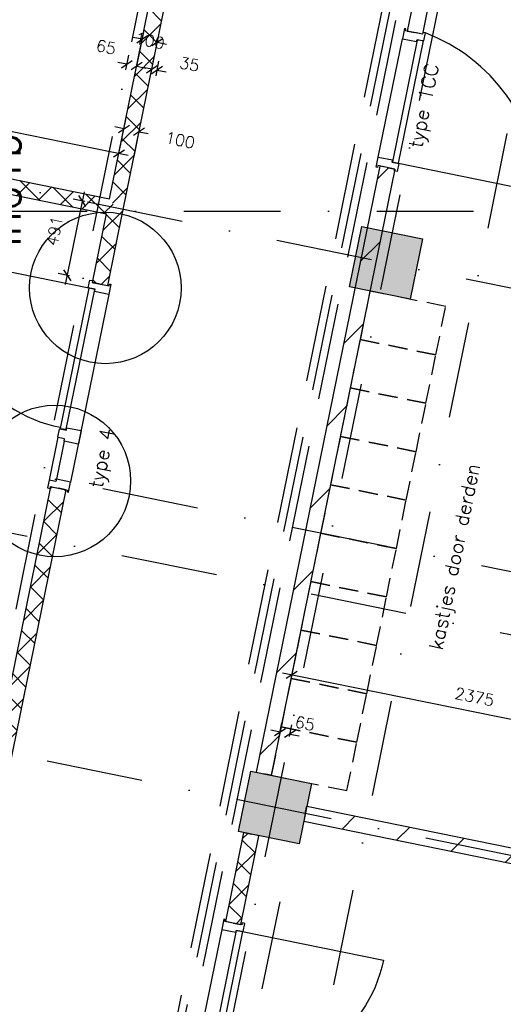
# Model space of a CAD drawing. Extents: x -33344 to 2055880, y -64816 to 121260.
# Tile 25 of 133: x 19634 to 22764, y 24659 to 31036. Entities that reach past the tile are written whole.
import ezdxf
from ezdxf.enums import TextEntityAlignment as Align

# ---------------------------------------------------------------- set-up
doc = ezdxf.new("R2010")
doc.units = 0
doc.header["$LTSCALE"] = 50
doc.header["$MEASUREMENT"] = 0
doc.header["$PDMODE"] = 3
doc.header["$PDSIZE"] = 0.1
doc.linetypes.add('DASHED', pattern=[0.75, 0.5, -0.25])
doc.linetypes.add('STRAM_0WT$1$DASHDOT', pattern=[25, 12.5, -6.25, 0, -6.25])
doc.layers.get('0').update_dxf_attribs({"linetype": 'CONTINUOUS'})
doc.layers.get('DEFPOINTS').update_dxf_attribs({"linetype": 'CONTINUOUS'})
for name, color, linetype in [('00', 7, 'CONTINUOUS'), ('_DETAILNUMMERS', 4, 'CONTINUOUS'), ('_DETAILNUMMERSTEKST', 4, 'CONTINUOUS'), ('A--A22--_F123-', 9, 'CONTINUOUS'), ('A--A28--_F12--', 7, 'CONTINUOUS'), ('A--L21--', 3, 'CONTINUOUS'), ('A--L22--', 3, 'CONTINUOUS'), ('A--L22--_F-2--', 7, 'CONTINUOUS'), ('A--L28--', 7, 'CONTINUOUS'), ('A--L28--_F12--', 7, 'CONTINUOUS'), ('A--L31--_F123-', 7, 'CONTINUOUS'), ('A--L32--', 7, 'CONTINUOUS'), ('A--L32--_F123-', 1, 'CONTINUOUS'), ('A--L32--_F123-DRAAIR', 7, 'CONTINUOUS'), ('A--M$1A-_F123-', 1, 'CONTINUOUS'), ('A--M1$A-_F123-', 1, 'CONTINUOUS'), ('STRAM_0WT$0$A--L$7A-_STRA0', 1, 'STRAM_0WT$1$DASHDOT'), ('STRAM_0WT$1$A--T$7A8-_STRA', 8, 'STRAM_0WT$1$DASHDOT'), ('TEKST_KOZIJNMERK', 2, 'CONTINUOUS'), ('X--LR---_CP', 7, 'CONTINUOUS'), ('XREF', 7, 'CONTINUOUS')]:
    doc.layers.add(name, color=color, linetype=linetype)
doc.styles.add('ALFA-0_25', font='ROMANS')
doc.styles.add('HIEMSTRA', font='romans.shx')
doc.dimstyles.new('1OP2', dxfattribs={"dimscale": 30, "dimtxt": 2.5, "dimasz": 2, "dimexe": 2, "dimexo": 0, "dimgap": 2, "dimtad": 1, "dimdec": 0, "dimzin": 0, "dimtxsty": 'HIEMSTRA', "dimblk1": 'OBLIQUE', "dimblk2": 'OBLIQUE', "dimsah": 1, "dimcen": -3, "dimdle": 2, "dimclrd": 2, "dimclre": 2, "dimclrt": 3, "dimazin": 3, "dimtfac": 1, "dimtdec": 0, "dimtofl": 0, "dimtmove": 0, "dimatfit": 3, "dimtvp": 0.833333, "dimtolj": 1, "dimtzin": 0})
doc.dimstyles.new('STANDARD$0', dxfattribs={"dimscale": 30, "dimtxt": 2.5, "dimasz": 2, "dimexe": 2, "dimexo": 0, "dimgap": 2, "dimtad": 1, "dimdec": 0, "dimzin": 0, "dimtxsty": 'ALFA-0_25', "dimblk1": 'OBLIQUE', "dimblk2": 'OBLIQUE', "dimsah": 1, "dimcen": -3, "dimdle": 2, "dimclrd": 1, "dimclre": 1, "dimclrt": 2, "dimazin": 3, "dimtfac": 0.666667, "dimtofl": 0, "dimtmove": 0, "dimatfit": 3, "dimtvp": 0.833333, "dimtolj": 1, "dimtzin": 0})

# ---------------------------------------------------------------- blocks, each defined once
blk = doc.blocks.new('DR_930TYPE4')
at = {"layer": 'A--L32--_F123-', "color": 1}
for p, q in [((67, 0), (1307, 0)), ((1057, -93.8), (1307, -93.8)), ((1038, -139), (1322, -139))]:
    blk.add_line(p, q, dxfattribs=at)
at = {"layer": 'A--L32--_F123-'}
for points in [[(0, -9), (0, 0), (67, 0), (67, -93.8), (52, -93.8), (52, -139), (0, -139), (0, -121), (12, -121), (12, -9), (0, -9)], [(969, 0), (1055, 0), (1057, 0), (1057, -93.8), (1057, -93.8), (1040, -93.8), (1040, -137), (1038, -139), (986, -139), (984, -137), (984, -93.8), (969, -93.8), (967, -93.8), (967, 0)], [(1374, -9), (1374, 0), (1307, 0), (1307, -93.8), (1322, -93.8), (1322, -139), (1374, -139), (1374, -121), (1362, -121), (1362, -9), (1374, -9)], [(54, -95.6), (54, -135.6), (980.1, -135.6), (977.1, -95.6), (54, -95.6)]]:
    blk.add_lwpolyline(points, close=True, dxfattribs=at)
blk.add_point((1374, 0), dxfattribs=at)
blk.add_point((1374, 0), dxfattribs=at)
at = {"layer": 'A--L32--_F123-DRAAIR', "color": 1}
blk.add_lwpolyline([(54, -135.6), (54, -1065.6, 0.414214), (973, -135.8)], format="xyb", dxfattribs=at)
at = {"layer": 'X--LR---_CP', "color": 1, "linetype": 'CONTINUOUS'}
blk.add_point((0, 0), dxfattribs=at)
at = {"layer": 'X--LR---_CP', "color": 1}
blk.add_point((982, 0), dxfattribs=at)
blk = doc.blocks.new('*U1439')
at = {"layer": 'A--A22--_F123-', "linetype": 'CONTINUOUS'}
h = blk.add_hatch(dxfattribs=at)
h.set_pattern_fill('ALFAKRS', color=256, scale=120, style=0)
h.set_pattern_definition([(45, (-19497.15, -26095.21), (-84.8528, 84.8528), []), (135, (-19497.15, -26095.21), (-84.8528, -84.8528), [])])
h.paths.add_polyline_path([(0, 0), (-49, 10), (339.3, 1916.3), (388.3, 1906.4), (437.3, 1896.4), (49, -10)])
at = {"layer": 'A--L22--_F-2--', "color": 2, "linetype": 'CONTINUOUS'}
for points in [[(0, 0), (-49, 10), (339.3, 1916.3), (388.3, 1906.4)], [(0, 0), (49, -10), (437.3, 1896.4), (388.3, 1906.4)]]:
    blk.add_lwpolyline(points, dxfattribs=at)
blk = doc.blocks.new('*U1438')
at = {"layer": 'A--A22--_F123-', "linetype": 'CONTINUOUS'}
h = blk.add_hatch(dxfattribs=at)
h.set_pattern_fill('ALFAKRS', color=256, scale=120, style=0)
h.set_pattern_definition([(45, (-20255.44, -29817.77), (-84.8528, 84.8528), []), (135, (-20255.44, -29817.77), (-84.8528, -84.8528), [])])
h.paths.add_polyline_path([(0, 0), (-39, 59), (1031.2, 5312.6), (1080.2, 5302.6), (1129.1, 5292.6), (49, -10)])
at = {"layer": 'A--L22--_F-2--', "color": 2, "linetype": 'CONTINUOUS'}
for points in [[(-39, 59), (-39, 59), (1031.2, 5312.6), (1080.2, 5302.6)], [(49, -10), (49, -10), (1129.1, 5292.6), (1080.2, 5302.6)]]:
    blk.add_lwpolyline(points, dxfattribs=at)
blk = doc.blocks.new('Q020439-')
at = {"layer": 'A--A28--_F12--', "color": 8}
for points in [[(-200, -200), (-200, 200), (200, 200)], [(-200, -200), (200, 200), (200, -200)]]:
    blk.add_solid(points, dxfattribs=at)
at = {"layer": 'A--L28--_F12--', "color": 3, "linetype": 'CONTINUOUS'}
blk.add_lwpolyline([(-200, -200), (-200, 200), (200, 200), (200, -200)], close=True, dxfattribs=at)
at = {"layer": 'X--LR---_CP'}
for p in [(-200, 0), (-200, 0), (200, 0)]:
    blk.add_point(p, dxfattribs=at)
blk = doc.blocks.new('_OBLIQUE')
at = {"color": 0, "linetype": 'BYBLOCK'}
blk.add_line((-0.5, -0.5), (0.5, 0.5), dxfattribs=at)
blk = doc.blocks.new('*D408')
at = {"layer": 'A--M$1A-_F123-', "color": 1, "linetype": 'CONTINUOUS'}
for p, q in [((14333.4, 31381.6), (14345.4, 31440.4)), ((14274.6, 31393.6), (20335.2, 30159)), ((20276.4, 30171), (20288.3, 30229.8))]:
    blk.add_line(p, q, dxfattribs=at)
at = {"layer": 'DEFPOINTS', "color": 0, "linetype": 'CONTINUOUS'}
for p in [(14333.4, 31381.6), (20276.4, 30171), (20276.4, 30171)]:
    blk.add_point(p, dxfattribs=at)
at = {"layer": 'A--M$1A-_F123-', "color": 1, "linetype": 'CONTINUOUS', "xscale": 60, "yscale": 60, "zscale": 60}
for p, rotation in [((14333.4, 31381.6), 168.4862903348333), ((20276.4, 30171), 348.4862903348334)]:
    blk.add_blockref('_OBLIQUE', p, dxfattribs=dict(at, rotation=rotation))
at = {"layer": 'A--M$1A-_F123-', "color": 2, "linetype": 'CONTINUOUS', "insert": (17324.4, 30871.8), "char_height": 75, "attachment_point": 5, "rotation": 348.48629, "style": 'ALFA-0_25'}
blk.add_mtext('\\A1;6065', dxfattribs=at)
blk = doc.blocks.new('*D452')
at = {"layer": 'A--M$1A-_F123-', "color": 1, "linetype": 'CONTINUOUS'}
for p, q in [((20276.4, 30171), (20320.8, 30389)), ((20374.4, 30151), (20418.8, 30369.1)), ((20308.8, 30330.2), (20250, 30342.2)), ((20406.8, 30310.3), (20465.6, 30298.3))]:
    blk.add_line(p, q, dxfattribs=at)
at = {"layer": 'DEFPOINTS', "color": 0, "linetype": 'CONTINUOUS'}
for p in [(20406.8, 30310.3), (20276.4, 30171), (20374.4, 30151)]:
    blk.add_point(p, dxfattribs=at)
at = {"layer": 'A--M$1A-_F123-', "color": 1, "linetype": 'CONTINUOUS', "xscale": 60, "yscale": 60, "zscale": 60}
for p, rotation in [((20308.8, 30330.2), 348.4862903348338), ((20406.8, 30310.3), 168.4862903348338)]:
    blk.add_blockref('_OBLIQUE', p, dxfattribs=dict(at, rotation=rotation))
at = {"layer": 'A--M$1A-_F123-', "color": 2, "linetype": 'CONTINUOUS', "insert": (20672.4, 30256.2), "char_height": 75, "attachment_point": 5, "rotation": 348.48629, "style": 'ALFA-0_25'}
blk.add_mtext('\\A1;100', dxfattribs=at)
blk = doc.blocks.new('*D466')
at = {"layer": 'A--M$1A-_F123-', "color": 1, "linetype": 'CONTINUOUS'}
for p, q in [((20320.4, 30712.7), (20339.5, 30806.6)), ((20327.5, 30747.8), (20268.7, 30759.8)), ((20384.1, 30699.7), (20403.2, 30793.6)), ((20391.2, 30734.8), (20450, 30722.8))]:
    blk.add_line(p, q, dxfattribs=at)
at = {"layer": 'DEFPOINTS', "color": 0, "linetype": 'CONTINUOUS'}
for p in [(20320.4, 30712.7), (20384.1, 30699.7), (20391.2, 30734.8)]:
    blk.add_point(p, dxfattribs=at)
at = {"layer": 'A--M$1A-_F123-', "color": 1, "linetype": 'CONTINUOUS', "xscale": 60, "yscale": 60, "zscale": 60}
for p, rotation in [((20327.5, 30747.8), 348.486290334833), ((20391.2, 30734.8), 168.486290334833)]:
    blk.add_blockref('_OBLIQUE', p, dxfattribs=dict(at, rotation=rotation))
at = {"layer": 'A--M$1A-_F123-', "color": 2, "linetype": 'CONTINUOUS', "insert": (20193.7, 30859.3), "char_height": 75, "attachment_point": 5, "rotation": 348.48629, "style": 'ALFA-0_25'}
blk.add_mtext('\\A1;65', dxfattribs=at)
blk = doc.blocks.new('*D467')
at = {"layer": 'A--M$1A-_F123-', "color": 1, "linetype": 'CONTINUOUS'}
for p, q in [((20391.2, 30734.8), (20438.9, 30968.7)), ((20489.2, 30714.9), (20536.8, 30948.7)), ((20426.9, 30909.9), (20368.1, 30921.8)), ((20524.9, 30889.9), (20583.7, 30877.9))]:
    blk.add_line(p, q, dxfattribs=at)
at = {"layer": 'DEFPOINTS', "color": 0, "linetype": 'CONTINUOUS'}
for p in [(20524.9, 30889.9), (20391.2, 30734.8), (20489.2, 30714.9)]:
    blk.add_point(p, dxfattribs=at)
at = {"layer": 'A--M$1A-_F123-', "color": 1, "linetype": 'CONTINUOUS', "xscale": 60, "yscale": 60, "zscale": 60}
for p, rotation in [((20426.9, 30909.9), 348.4862903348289), ((20524.9, 30889.9), 168.4862903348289)]:
    blk.add_blockref('_OBLIQUE', p, dxfattribs=dict(at, rotation=rotation))
at = {"layer": 'A--M$1A-_F123-', "color": 2, "linetype": 'CONTINUOUS', "insert": (20475.9, 30899.9), "char_height": 75, "attachment_point": 5, "rotation": 348.48629, "style": 'ALFA-0_25'}
blk.add_mtext('\\A1;100', dxfattribs=at)
blk = doc.blocks.new('*D468')
at = {"layer": 'A--M$1A-_F123-', "color": 1, "linetype": 'CONTINUOUS'}
for p, q in [((20482.2, 30680.3), (20500.1, 30774.9)), ((20516.6, 30673.8), (20534.5, 30768.4)), ((20488.9, 30715.9), (20430, 30727.1)), ((20523.3, 30709.4), (20582.3, 30698.3))]:
    blk.add_line(p, q, dxfattribs=at)
at = {"layer": 'DEFPOINTS', "color": 0, "linetype": 'CONTINUOUS'}
for p in [(20482.2, 30680.3), (20523.3, 30709.4), (20516.6, 30673.8)]:
    blk.add_point(p, dxfattribs=at)
at = {"layer": 'A--M$1A-_F123-', "color": 1, "linetype": 'CONTINUOUS', "xscale": 60, "yscale": 60, "zscale": 60}
for p, rotation in [((20488.9, 30715.9), 349.273879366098), ((20523.3, 30709.4), 169.273879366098)]:
    blk.add_blockref('_OBLIQUE', p, dxfattribs=dict(at, rotation=rotation))
at = {"layer": 'A--M$1A-_F123-', "color": 2, "linetype": 'CONTINUOUS', "insert": (20733.3, 30748.4), "char_height": 75, "attachment_point": 5, "rotation": 349.27388, "style": 'ALFA-0_25'}
blk.add_mtext('\\A1;35', dxfattribs=at)
blk = doc.blocks.new('*D706')
at = {"layer": 'A--M1$A-_F123-', "color": 1}
for p, q in [((20051.5, 29920.5), (19929.4, 29321.4)), ((20055, 29858.6), (19980.7, 29873.7)), ((19956.9, 29377), (19882.6, 29392.1))]:
    blk.add_line(p, q, dxfattribs=at)
at = {"layer": 'DEFPOINTS', "color": 0}
for p in [(20055, 29858.6), (19941.4, 29380.2), (19956.9, 29377)]:
    blk.add_point(p, dxfattribs=at)
at = {"layer": 'A--M1$A-_F123-', "color": 1, "xscale": 60, "yscale": 60, "zscale": 60}
for p, rotation in [((20039.5, 29861.8), 78.48629033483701), ((19941.4, 29380.2), 258.486290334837)]:
    blk.add_blockref('_OBLIQUE', p, dxfattribs=dict(at, rotation=rotation))
at = {"layer": 'A--M1$A-_F123-', "color": 2, "insert": (19858.7, 29667.7), "char_height": 75, "attachment_point": 5, "rotation": 78.48629, "style": 'ALFA-0_25'}
blk.add_mtext('\\A1;491', dxfattribs=at)
blk = doc.blocks.new('DETAILNR')
at = {"layer": '_DETAILNUMMERS'}
blk.add_circle((32.9, -23.2), 490.7, dxfattribs=at)
at = {"layer": 'X--LR---_CP'}
blk.add_point((0, 0), dxfattribs=at)
at = {"layer": '_DETAILNUMMERSTEKST', "style": 'ALFA-0_25'}
blk.add_attdef('DETAILNR', text='', height=200, rotation=90, dxfattribs=at).set_placement((-618.4, 223.8), align=Align.RIGHT)
blk = doc.blocks.new('STRAM_0WT')
at = {"layer": 'STRAM_0WT$0$A--L$7A-_STRA0'}
for p, q in [((-40234.938, -5510.896), (-64408.499, -586.705)), ((-45035.721, -6369.935), (-64767.784, -2350.484)), ((-45395.005, -8133.713), (-65209.382, -4097.495))]:
    blk.add_line(p, q, dxfattribs=at)
at = {"layer": 'STRAM_0WT$1$A--T$7A8-_STRA', "color": 8}
for p, q in [((-52143.28, 13957.807), (-62448.73, -36633.131)), ((-50281.514, 13578.563), (-60661.803, -37379.774)), ((-51334.938, 5401.176), (-60073.364, -37497.015)), ((-66174.285, -2450), (-500, -2450)), ((-41238.067, -7551.737), (-64929.938, -2725.667))]:
    blk.add_line(p, q, dxfattribs=at)
blk = doc.blocks.new('*U1108')
at = {"layer": 'A--A22--_F123-', "linetype": 'CONTINUOUS'}
h = blk.add_hatch(dxfattribs=at)
h.set_pattern_fill('ALFALINE', color=256, scale=300, style=0)
h.set_pattern_definition([(45, (-22012.9, -30078.74), (-212.132, 212.132), [])])
h.paths.add_polyline_path([(0, 0), (49, -10), (-750.7, -3935.9), (-799.7, -3925.9), (-848.7, -3915.9), (-49, 10)])
at = {"layer": 'A--L22--_F-2--', "color": 3, "linetype": 'CONTINUOUS'}
for points in [[(0, 0), (-49, 10), (-848.7, -3915.9), (-799.7, -3925.9)], [(0, 0), (49, -10), (-750.7, -3935.9), (-799.7, -3925.9)]]:
    blk.add_lwpolyline(points, dxfattribs=at)
blk = doc.blocks.new('*U1106')
at = {"layer": 'A--A22--_F123-', "linetype": 'CONTINUOUS'}
h = blk.add_hatch(dxfattribs=at)
h.set_pattern_fill('ALFALINE', color=256, scale=300, style=0)
h.set_pattern_definition([(45, (-22290.97, -31443.83), (-212.132, 212.132), [])])
h.paths.add_polyline_path([(0, 0), (39, -59), (-51, -501.1), (-100, -491.1), (-149, -481.1), (-49, 10)])
at = {"layer": 'A--L22--_F-2--', "color": 3, "linetype": 'CONTINUOUS'}
for points in [[(-49, 10), (-49, 10), (-149, -481.1), (-100, -491.1)], [(39, -59), (39, -59), (-51, -501.1), (-100, -491.1)]]:
    blk.add_lwpolyline(points, dxfattribs=at)
blk = doc.blocks.new('*U1103')
at = {"layer": 'A--A22--_F123-', "linetype": 'CONTINUOUS'}
h = blk.add_hatch(dxfattribs=at)
h.set_pattern_fill('ALFALINE', color=256, scale=300, style=0)
h.set_pattern_definition([(45, (-21481.93, -25894), (-212.132, 212.132), [])])
h.paths.add_polyline_path([(0, 0), (10, 49), (2077.5, -372.2), (2116.5, -431.1), (2106.6, -480.1), (-10, -49)])
at = {"layer": 'A--L22--_F-2--', "color": 3, "linetype": 'CONTINUOUS'}
for points in [[(0, 0), (-10, -49), (2106.6, -480.1), (2106.6, -480.1)], [(0, 0), (10, 49), (2077.5, -372.2), (2077.5, -372.2)]]:
    blk.add_lwpolyline(points, dxfattribs=at)
blk = doc.blocks.new('*U1086')
at = {"layer": 'A--A22--_F123-', "linetype": 'CONTINUOUS'}
h = blk.add_hatch(dxfattribs=at)
h.set_pattern_fill('ALFAKRS', color=256, scale=120, style=0)
h.set_pattern_definition([(45, (-21016.08, -25185.22), (-84.8528, 84.8528), []), (135, (-21016.08, -25185.22), (-84.8528, -84.8528), [])])
h.paths.add_polyline_path([(0, 0), (-49, 10), (68.3, 585.7), (117.3, 575.7), (166.3, 565.7), (49, -10)])
at = {"layer": 'A--L22--_F-2--', "color": 2, "linetype": 'CONTINUOUS'}
for points in [[(0, 0), (-49, 10), (68.3, 585.7), (117.3, 575.7)], [(0, 0), (49, -10), (166.3, 565.7), (117.3, 575.7)]]:
    blk.add_lwpolyline(points, dxfattribs=at)
blk = doc.blocks.new('*D950')
at = {"layer": 'A--M$1A-_F123-', "color": 2}
for p, q in [((23034.5, 25588), (22446.6, 22702.2)), ((23090.6, 25515.3), (22963.7, 25541.1)), ((22526.7, 22747.1), (22399.8, 22773))]:
    blk.add_line(p, q, dxfattribs=at)
at = {"layer": 'DEFPOINTS', "color": 0}
for p in [(23090.6, 25515.3), (22458.6, 22761), (22526.7, 22747.1)]:
    blk.add_point(p, dxfattribs=at)
at = {"layer": 'A--M$1A-_F123-', "color": 2, "xscale": 60, "yscale": 60, "zscale": 60}
for p, rotation in [((23022.5, 25529.2), 78.48629033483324), ((22458.6, 22761), 258.4862903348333)]:
    blk.add_blockref('_OBLIQUE', p, dxfattribs=dict(at, rotation=rotation))
at = {"layer": 'A--M$1A-_F123-', "color": 3, "insert": (22645, 24164.5), "char_height": 75, "attachment_point": 5, "rotation": 78.48629, "style": 'HIEMSTRA'}
blk.add_mtext('\\A1;2825', dxfattribs=at)
blk = doc.blocks.new('*D980')
at = {"layer": 'A--M$1A-_F123-', "color": 2}
for p, q in [((21451.2, 27070.9), (21382.5, 26733.5)), ((23780.5, 26306.2), (21335.7, 26804.3)), ((23778.4, 26596.9), (23709.7, 26259.4))]:
    blk.add_line(p, q, dxfattribs=at)
at = {"layer": 'DEFPOINTS', "color": 0}
for p in [(21451.2, 27070.9), (21394.5, 26792.3), (23778.4, 26596.9)]:
    blk.add_point(p, dxfattribs=at)
at = {"layer": 'A--M$1A-_F123-', "color": 2, "xscale": 60, "yscale": 60, "zscale": 60}
for p, rotation in [((21394.5, 26792.3), 168.4862903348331), ((23721.7, 26318.2), 348.486290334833)]:
    blk.add_blockref('_OBLIQUE', p, dxfattribs=dict(at, rotation=rotation))
at = {"layer": 'A--M$1A-_F123-', "color": 3, "insert": (22577.5, 26650.8), "char_height": 75, "attachment_point": 5, "rotation": 348.48629, "style": 'HIEMSTRA'}
blk.add_mtext('\\A1;2375', dxfattribs=at)
blk = doc.blocks.new('*D1005')
at = {"layer": 'A--M$1A-_F123-', "color": 2}
for p, q in [((21316, 26407.2), (21331.2, 26481.5)), ((21379.7, 26394.2), (21394.9, 26468.5)), ((21319.2, 26422.7), (21260.4, 26434.7)), ((21382.9, 26409.7), (21441.7, 26397.7))]:
    blk.add_line(p, q, dxfattribs=at)
at = {"layer": 'DEFPOINTS', "color": 0}
for p in [(21316, 26407.2), (21382.9, 26409.7), (21379.7, 26394.2)]:
    blk.add_point(p, dxfattribs=at)
at = {"layer": 'A--M$1A-_F123-', "color": 2, "xscale": 60, "yscale": 60, "zscale": 60}
for p, rotation in [((21319.2, 26422.7), 348.4862903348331), ((21382.9, 26409.7), 168.4862903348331)]:
    blk.add_blockref('_OBLIQUE', p, dxfattribs=dict(at, rotation=rotation))
at = {"layer": 'A--M$1A-_F123-', "color": 3, "insert": (21480.2, 26478.7), "char_height": 75, "attachment_point": 5, "rotation": 348.48629, "style": 'HIEMSTRA'}
blk.add_mtext('\\A1;65', dxfattribs=at)
blk = doc.blocks.new('*U1056')
at = {"layer": 'A--A22--_F123-', "linetype": 'CONTINUOUS'}
h = blk.add_hatch(dxfattribs=at)
h.set_pattern_fill('ALFAKRS', color=256, scale=120, style=0)
h.set_pattern_definition([(45, (-14606.45, -30968.47), (-84.8528, 84.8528), []), (135, (-14606.45, -30968.47), (-84.8528, -84.8528), [])])
h.paths.add_polyline_path([(0, 0), (10, 49), (5610, -1091.7), (5649, -1150.7), (5590, -1189.7), (-10, -49)])
at = {"layer": 'A--L22--_F-2--', "color": 2, "linetype": 'CONTINUOUS'}
for points in [[(0, 0), (-10, -49), (5590, -1189.7), (5590, -1189.7)], [(0, 0), (10, 49), (5610, -1091.7), (5610, -1091.7)]]:
    blk.add_lwpolyline(points, dxfattribs=at)
blk = doc.blocks.new('*U1055')
at = {"layer": 'A--A22--_F123-', "linetype": 'CONTINUOUS'}
h = blk.add_hatch(dxfattribs=at)
h.set_pattern_fill('ALFAKRS', color=256, scale=120, style=0)
h.set_pattern_definition([(45, (-20154.94, -29324.42), (-84.8528, 84.8528), []), (135, (-20154.94, -29324.42), (-84.8528, -84.8528), [])])
h.paths.add_polyline_path([(0, 0), (-49, 10), (41.5, 454.3), (100.5, 493.3), (149.5, 483.4), (49, -10)])
at = {"layer": 'A--L22--_F-2--', "color": 2, "linetype": 'CONTINUOUS'}
for points in [[(0, 0), (-49, 10), (41.5, 454.3), (41.5, 454.3)], [(0, 0), (49, -10), (149.5, 483.4), (149.5, 483.4)]]:
    blk.add_lwpolyline(points, dxfattribs=at)

msp = doc.modelspace()

# ---------------------------------------------------------------- linework, layer by layer
at = {"layer": '_DETAILNUMMERS', "color": 6, "linetype": 'DASHED', "ltscale": 25}
for points in [[(4649.3, 22712.3), (5312.5, 26119.7), (20369.1, 23186.6), (22829.3, 35263.7), (31324.5, 33533.7), (31995.5, 36827.6), (38701.7, 41855.5)], [(4698.4, 22702.7), (5352, 26060.6), (20408.2, 23127.7), (22868.3, 35204.8), (31363.6, 33474.8), (32040.7, 36799), (38731.7, 41815.5)], [(4747.5, 22693.2), (5391.4, 26001.6), (20447.2, 23068.7), (22907.3, 35145.8), (31402.6, 33415.8), (32085.9, 36770.4), (38761.7, 41775.5)]]:
    msp.add_lwpolyline(points, dxfattribs=at)
at = {"layer": 'A--L31--_F123-', "color": 1, "linetype": 'DASHED', "ltscale": 5}
for points in [[(21837, 28964.9), (22327, 28865.1), (22390.8, 29178.7), (21900.9, 29278.5)], [(21773.2, 28651.4), (22263.1, 28551.6), (22327, 28865.1), (21837, 28964.9)], [(21709.3, 28337.8), (22199.2, 28238), (22263.1, 28551.6), (21773.2, 28651.4)], [(21645.4, 28024.2), (22135.4, 27924.4), (22199.2, 28238), (21709.3, 28337.8)], [(21581.5, 27710.7), (22071.5, 27610.9), (22135.4, 27924.4), (21645.4, 28024.2)], [(21517.7, 27397.1), (22007.6, 27297.3), (22071.5, 27610.9), (21581.5, 27710.7)], [(21453.8, 27083.5), (21943.7, 26983.7), (22007.6, 27297.3), (21517.7, 27397.1)], [(21389.9, 26770), (21879.9, 26670.2), (21943.7, 26983.7), (21453.8, 27083.5)], [(21326.1, 26456.4), (21816, 26356.6), (21879.9, 26670.2), (21389.9, 26770)], [(21262.2, 26142.9), (21752.1, 26043.1), (21816, 26356.6), (21326.1, 26456.4)]]:
    msp.add_lwpolyline(points, close=True, dxfattribs=at)
at = {"layer": 'A--L32--', "color": 1}
msp.add_line((21316.6, 25322.6), (21201.8, 24758.7), dxfattribs=at)
at = {"layer": 'A--L32--_F123-', "color": 1}
msp.add_line((21954.3, 30146.8), (22110.4, 30913), dxfattribs=at)
at = {"layer": 'A--L32--_F123-', "color": 1, "linetype": 'CONTINUOUS'}
msp.add_line((22084.9, 30106.9), (22996.2, 29921.2), dxfattribs=at)
at = {"layer": 'A--L32--_F123-', "color": 1}
for points in [[(22132.6, 30976.9), (22123.8, 30978.7), (22110.4, 30913), (22202.2, 30894.3), (22205.2, 30909), (22249.6, 30900), (22260, 30950.9), (22242.3, 30954.5), (22239.9, 30942.7), (22130.2, 30965.1), (22132.6, 30976.9)], [(21949.7, 30079.4), (21940.9, 30081.2), (21954.3, 30146.8), (22046.2, 30128.1), (22043.2, 30113.4), (22087.5, 30104.4), (22077.1, 30053.4), (22059.5, 30057), (22061.9, 30068.8), (21952.1, 30091.1), (21949.7, 30079.4)]]:
    msp.add_lwpolyline(points, close=True, dxfattribs=at)
at = {"layer": 'A--L32--_F123-', "color": 2, "linetype": 'CONTINUOUS'}
msp.add_lwpolyline([(22045.7, 30114.9), (22084.9, 30106.9), (22246.2, 30898.7), (22206.4, 30903.7), (22045.7, 30114.9)], close=True, dxfattribs=at)
at = {"layer": 'A--L32--_F123-', "color": 1, "linetype": 'CONTINUOUS'}
msp.add_arc((21848.3, 29875.2), 1151.7, 2.25846, 69.06038, dxfattribs=at)
at = {"layer": 'X--LR---_CP', "color": 2, "linetype": 'CONTINUOUS'}
msp.add_point((21940.9, 30081.2), dxfattribs=at)
at = {"layer": 'X--LR---_CP', "color": 3, "linetype": 'CONTINUOUS'}
msp.add_point((21940.9, 30081.2), dxfattribs=at)

# ---------------------------------------------------------------- block references
at = {"layer": '00'}
ref = msp.add_blockref('DETAILNR', (20165.3, 29266.2), dxfattribs=dict(at, rotation=90))
ref.add_attrib('DETAILNR', 'ih01b', dxfattribs={"layer": '_DETAILNUMMERSTEKST', "height": 200, "rotation": 90, "style": 'ALFA-0_25'}).set_placement((19640.1, 30301.9), align=Align.RIGHT)
ref = msp.add_blockref('DETAILNR', (19838.3, 28015.9), dxfattribs=dict(at, rotation=90))
ref.add_attrib('DETAILNR', 'ih01b', dxfattribs={"layer": '_DETAILNUMMERSTEKST', "height": 200, "rotation": 90, "style": 'ALFA-0_25'}).set_placement((19395.3, 27848.6), align=Align.RIGHT)
at = {"layer": 'A--L21--', "linetype": 'CONTINUOUS'}
for name, p in [('*U1438', (20255.4, 29817.8)), ('*U1056', (14606.4, 30968.5)), ('*U1055', (20154.9, 29324.4)), ('*U1439', (19497.2, 26095.2))]:
    msp.add_blockref(name, p, dxfattribs=at)
at = {"layer": 'A--L22--'}
for name, p in [('*U1106', (22291, 31443.8)), ('*U1108', (22012.9, 30078.7)), ('*U1103', (21481.9, 25894)), ('*U1086', (21016.1, 25185.2))]:
    msp.add_blockref(name, p, dxfattribs=at)
at = {"layer": 'A--L28--', "linetype": 'CONTINUOUS'}
for p, rotation in [((22004.5, 29461.5), 78.48629033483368), ((22004.5, 29461.5), 78.48629033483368), ((22004.5, 29461.5), 78.486290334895), ((22004.5, 29461.5), 78.486290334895), ((21286, 25933.9), 78.48629033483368), ((21286, 25933.9), 78.48629033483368), ((21286, 25933.9), 78.486290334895), ((21286, 25933.9), 78.486290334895)]:
    msp.add_blockref('Q020439-', p, dxfattribs=dict(at, rotation=rotation))
at = {"layer": 'A--L32--', "linetype": 'CONTINUOUS', "rotation": 258.4862903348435}
msp.add_blockref('DR_930TYPE4', (20224.6, 29322.5), dxfattribs=at)
at = {"layer": 'A--L32--', "linetype": 'CONTINUOUS', "xscale": -1, "rotation": 78.4862903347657}
msp.add_blockref('DR_930TYPE4', (20954.8, 25210), dxfattribs=at)
at = {"layer": 'XREF', "linetype": 'DASHED', "ltscale": 20}
msp.add_blockref('STRAM_0WT', (75619.4, 32246.9), dxfattribs=at)

# ---------------------------------------------------------------- texts
at = {"layer": 'TEKST_KOZIJNMERK', "style": 'HIEMSTRA'}
for s, p in [('type 1CC', (22237.8, 30200.8)), ('type 4', (20169.2, 27998.4)), ('kastjes door derden', (22369.1, 26949.4))]:
    msp.add_text(s, height=90, rotation=78.486, dxfattribs=at).set_placement(p)

# ---------------------------------------------------------------- dimensions: what is measured, and where the dimension line sits
at = {"layer": 'A--M$1A-_F123-', "linetype": 'CONTINUOUS'}
dim = msp.add_aligned_dim(p1=(14333.4, 31381.6), p2=(20276.4, 30171), distance=0, dimstyle='STANDARD$0', dxfattribs=at)
dim.commit()
dim.dimension.update_dxf_attribs({"geometry": '*D408', "text_midpoint": (17324.4, 30871.8)})
for base, p1, p2, angle, picture, middle in [((20524.9, 30889.9), (20391.2, 30734.8), (20489.2, 30714.9), 348.48629, '*D467', (20475.9, 30899.9)), ((20391.2, 30734.8), (20320.4, 30712.7), (20384.1, 30699.7), 348.48629, '*D466', (20193.7, 30859.3)), ((20523.3, 30709.4), (20482.2, 30680.3), (20516.6, 30673.8), 349.27388, '*D468', (20733.3, 30748.4)), ((20406.8, 30310.3), (20276.4, 30171), (20374.4, 30151), 348.48629, '*D452', (20672.4, 30256.2))]:
    dim = msp.add_linear_dim(base=base, p1=p1, p2=p2, angle=angle, dimstyle='STANDARD$0', dxfattribs=at)
    dim.commit()
    dim.dimension.update_dxf_attribs({"geometry": picture, "text_midpoint": middle, "dimtype": 161})
at = {"layer": 'A--M$1A-_F123-'}
for base, p1, p2, angle, picture, middle in [((21394.5, 26792.3), (23778.4, 26596.9), (21451.2, 27070.9), 348.48629, '*D980', (22577.5, 26650.8)), ((22458.6, 22761), (23090.6, 25515.3), (22526.7, 22747.1), 78.48629, '*D950', (22645, 24164.5))]:
    dim = msp.add_linear_dim(base=base, p1=p1, p2=p2, angle=angle, dimstyle='1OP2', dxfattribs=at)
    dim.commit()
    dim.dimension.update_dxf_attribs({"geometry": picture, "text_midpoint": middle})
dim = msp.add_linear_dim(base=(21382.9, 26409.7), p1=(21316, 26407.2), p2=(21379.7, 26394.2), angle=348.48629, dimstyle='1OP2', dxfattribs=at)
dim.commit()
dim.dimension.update_dxf_attribs({"geometry": '*D1005', "text_midpoint": (21480.2, 26478.7), "dimtype": 161})
at = {"layer": 'A--M1$A-_F123-'}
dim = msp.add_linear_dim(base=(19941.4, 29380.2), p1=(20055, 29858.6), p2=(19956.9, 29377), angle=258.48629, dimstyle='STANDARD$0', dxfattribs=at)
dim.commit()
dim.dimension.update_dxf_attribs({"geometry": '*D706', "text_midpoint": (19858.7, 29667.7), "dimtype": 161})

doc.saveas('drawing.dxf')
